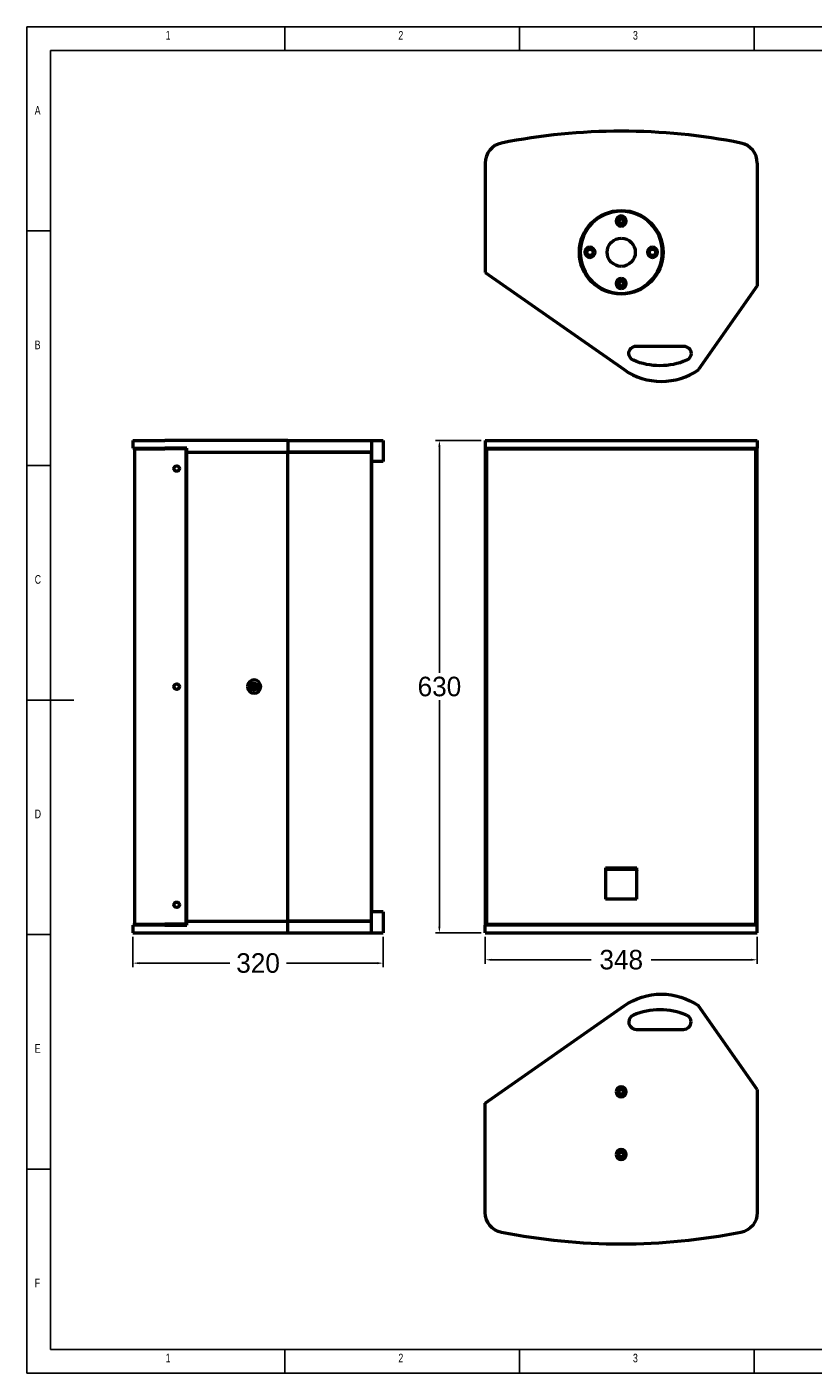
# Model space of a CAD drawing. Header units: inches. Extents: x 9395 to 11855, y 713 to 2435.
# Tile 1 of 3: x 9395 to 10401, y 713 to 2435. Entities that reach past the tile are written whole.
import ezdxf

# ---------------------------------------------------------------- set-up
doc = ezdxf.new("R2010")
doc.units = ezdxf.units.IN
doc.header["$MEASUREMENT"] = 0
doc.layers.add('MD_Visible', color=7, linetype='Continuous', lineweight=50)
doc.styles.add('SLDTEXTSTYLE0', font='TXT', dxfattribs={"width": 0.75})
doc.dimstyles.get("Standard").update_dxf_attribs({"dimtxt": 25, "dimasz": 8, "dimexe": 5, "dimexo": 5, "dimgap": 5, "dimtad": 0, "dimtih": 1, "dimtoh": 1, "dimdec": 0, "dimzin": 0, "dimdsep": 46, "dimtxsty": 'Standard', "dimcen": 5, "dimadec": 0, "dimazin": 0, "dimtfac": 1, "dimtdec": 0, "dimtofl": 0, "dimtmove": 0, "dimatfit": 3, "dimfxl": 0, "dimtolj": 1, "dimtzin": 0, "dimarcsym": 0})

# ---------------------------------------------------------------- blocks, each defined once
blk = doc.blocks.new('*D45')
at = {"color": 0, "linetype": 'ByBlock', "lineweight": -2}
for p, q in [((9981.2, 1271.2), (9981.2, 1236.8)), ((10329.2, 1271.2), (10329.2, 1236.8)), ((9989.2, 1241.8), (10116.8, 1241.8)), ((10321.2, 1241.8), (10193.5, 1241.8))]:
    blk.add_line(p, q, dxfattribs=at)
at = {"color": 0}
for points in [[(9989.2, 1243.1), (9989.2, 1240.5), (9981.2, 1241.8)], [(10321.2, 1243.1), (10321.2, 1240.5), (10329.2, 1241.8)]]:
    blk.add_solid(points, dxfattribs=at)
at = {"layer": 'Defpoints', "color": 0}
for p in [(9981.2, 1276.2), (10329.2, 1276.2), (10329.2, 1241.8)]:
    blk.add_point(p, dxfattribs=at)
at = {"color": 0, "insert": (10155.2, 1241.8), "char_height": 25, "attachment_point": 5}
blk.add_mtext('\\A1;348', dxfattribs=at)
blk = doc.blocks.new('*D46')
at = {"color": 0, "linetype": 'ByBlock', "lineweight": -2}
for p, q in [((9976.2, 1906.2), (9917.7, 1906.2)), ((9922.7, 1898.2), (9922.7, 1608.7)), ((9922.7, 1284.2), (9922.7, 1573.7)), ((9976.2, 1276.2), (9917.7, 1276.2))]:
    blk.add_line(p, q, dxfattribs=at)
at = {"color": 0}
for points in [[(9921.3, 1898.2), (9924, 1898.2), (9922.7, 1906.2)], [(9921.3, 1284.2), (9924, 1284.2), (9922.7, 1276.2)]]:
    blk.add_solid(points, dxfattribs=at)
at = {"layer": 'Defpoints', "color": 0}
for p in [(9922.7, 1906.2), (9981.2, 1906.2), (9981.2, 1276.2)]:
    blk.add_point(p, dxfattribs=at)
at = {"color": 0, "insert": (9922.7, 1591.2), "char_height": 25, "attachment_point": 5}
blk.add_mtext('\\A1;630', dxfattribs=at)
blk = doc.blocks.new('*D47')
at = {"color": 0, "linetype": 'ByBlock', "lineweight": -2}
for p, q in [((9530.8, 1271.2), (9530.8, 1232.5)), ((9850.8, 1271.2), (9850.8, 1232.5)), ((9538.8, 1237.5), (9654.5, 1237.5)), ((9842.8, 1237.5), (9727, 1237.5))]:
    blk.add_line(p, q, dxfattribs=at)
at = {"color": 0}
for points in [[(9538.8, 1238.8), (9538.8, 1236.1), (9530.8, 1237.5)], [(9842.8, 1238.8), (9842.8, 1236.1), (9850.8, 1237.5)]]:
    blk.add_solid(points, dxfattribs=at)
at = {"layer": 'Defpoints', "color": 0}
for p in [(9530.8, 1276.2), (9850.8, 1276.2), (9850.8, 1237.5)]:
    blk.add_point(p, dxfattribs=at)
at = {"color": 0, "insert": (9690.8, 1237.5), "char_height": 25, "attachment_point": 5}
blk.add_mtext('\\A1;320', dxfattribs=at)

msp = doc.modelspace()

# ---------------------------------------------------------------- linework, layer by layer
at = {"color": 7, "linetype": 'Continuous'}
for p, q in [((9395.2, 2435.1), (9395.2, 713.1)), ((11855.2, 2435.1), (9395.2, 2435.1)), ((9725.2, 2405.1), (9725.2, 2435.1)), ((10025.2, 2435.1), (10025.2, 2405.1)), ((10325.2, 2405.1), (10325.2, 2435.1)), ((9425.2, 2405.1), (9425.2, 743.1)), ((11825.2, 2405.1), (9425.2, 2405.1)), ((9425.2, 2174.1), (9395.2, 2174.1)), ((9395.2, 1874.1), (9425.2, 1874.1)), ((9395.2, 1574.1), (9455.2, 1574.1)), ((9395.2, 1274.1), (9425.2, 1274.1)), ((9425.2, 974.1), (9395.2, 974.1)), ((9425.2, 743.1), (10732, 743.1)), ((9725.2, 713.1), (9725.2, 743.1)), ((10025.2, 743.1), (10025.2, 713.1)), ((10325.2, 713.1), (10325.2, 743.1)), ((9395.2, 713.1), (11855.2, 713.1))]:
    msp.add_line(p, q, dxfattribs=at)
at = {"layer": 'MD_Visible', "extrusion": (0, 2.96849e-13, -1)}
for p, q in [((9981.2, 2261), (9981.2, 2121.1)), ((10329.2, 2261), (10329.2, 2103.8)), ((9981.2, 2121.1), (10158.8, 1996.7)), ((10329.2, 2103.8), (10254.2, 1996.7)), ((10174.7, 2026.8), (10234.7, 2026.8))]:
    msp.add_line(p, q, dxfattribs=at)
at = {"layer": 'MD_Visible', "extrusion": (0, 1, 0)}
for p, q in [((9530.8, 1906.2), (9530.8, 1896.2)), ((9530.8, 1906.2), (9545.9, 1906.2)), ((9530.8, 1896.2), (9545.9, 1896.2)), ((9532.8, 1895.2), (9532.8, 1359.5)), ((9532.8, 1895.2), (9547.9, 1895.2)), ((9534.8, 1896.2), (9534.8, 1895.2)), ((9545.9, 1906.2), (9571.4, 1906.2)), ((9545.9, 1896.2), (9571.4, 1896.2)), ((9547.9, 1895.2), (9571.4, 1895.2)), ((9728.7, 1906.2), (9571.4, 1906.2)), ((9599.7, 1896.2), (9571.4, 1896.2)), ((9598.7, 1895.2), (9571.4, 1895.2)), ((9598.7, 1287.2), (9598.7, 1895.2)), ((9599.7, 1891.2), (9599.7, 1896.2)), ((9728.7, 1906.2), (9728.7, 1891.2)), ((9728.7, 1906.2), (9835.7, 1906.2)), ((9835.7, 1906.2), (9835.7, 1891.2)), ((9835.7, 1906.2), (9850.8, 1906.2)), ((9850.8, 1906.2), (9850.8, 1879.2)), ((9981.2, 1906.2), (9981.2, 1896.2)), ((9981.2, 1906.2), (10002.1, 1906.2)), ((9981.2, 1896.2), (9981.2, 1891.2)), ((9981.2, 1896.2), (10002.1, 1896.2)), ((9983.2, 1287.2), (9983.2, 1895.2)), ((9983.2, 1895.2), (10002.5, 1895.2)), ((9985.2, 1896.2), (9985.2, 1895.2)), ((10002.1, 1906.2), (10308.3, 1906.2)), ((10002.1, 1896.2), (10308.3, 1896.2)), ((10002.5, 1895.2), (10307.9, 1895.2)), ((10307.9, 1895.2), (10327.2, 1895.2)), ((10308.3, 1906.2), (10329.2, 1906.2)), ((10308.3, 1896.2), (10329.2, 1896.2)), ((10325.2, 1896.2), (10325.2, 1895.2)), ((10327.2, 1287.2), (10327.2, 1895.2)), ((10329.2, 1906.2), (10329.2, 1896.2)), ((10329.2, 1891.2), (10329.2, 1896.2)), ((9598.7, 1891.2), (9599.7, 1891.2)), ((9599.7, 1891.2), (9598.7, 1891.2)), ((9599.7, 1891.2), (9728.7, 1891.2)), ((9599.7, 1891.2), (9728.7, 1891.2)), ((9599.7, 1291.2), (9599.7, 1891.2)), ((9835.7, 1891.2), (9728.7, 1891.2)), ((9728.7, 1291.2), (9728.7, 1891.2)), ((9728.7, 1291.2), (9728.7, 1891.2)), ((9728.7, 1891.2), (9835.7, 1891.2)), ((9835.7, 1891.2), (9835.7, 1879.2)), ((9835.7, 1291.2), (9835.7, 1891.2)), ((9835.7, 1879.2), (9835.7, 1303.2)), ((9850.8, 1879.2), (9835.7, 1879.2)), ((9981.2, 1891.2), (9983.2, 1891.2)), ((9983.2, 1891.2), (9981.2, 1891.2)), ((9981.2, 1891.2), (9981.2, 1291.2)), ((10327.2, 1891.2), (10329.2, 1891.2)), ((10329.2, 1891.2), (10327.2, 1891.2)), ((10329.2, 1291.2), (10329.2, 1891.2)), ((9532.9, 1633.2), (9533, 1633.2)), ((9532.9, 1629.2), (9533.1, 1629.2)), ((9533, 1625.2), (9532.9, 1625.2)), ((9532.8, 1359.5), (9533, 1359.5)), ((9533, 1319.5), (9533, 1359.5)), ((10135.1, 1359.5), (10135.1, 1319.5)), ((10135.1, 1359.5), (10175.2, 1359.5)), ((10135.2, 1359.5), (10135.2, 1319.5)), ((10137.2, 1357.7), (10155.2, 1357.7)), ((10155.2, 1357.7), (10173.2, 1357.7)), ((10158.8, 1357.7), (10158.8, 1359.5)), ((10175.2, 1319.5), (10175.2, 1359.5)), ((10175.2, 1319.5), (10175.2, 1359.5)), ((9532.8, 1319.5), (9532.8, 1287.2)), ((9533, 1319.5), (9532.8, 1319.5)), ((10175.2, 1319.5), (10135.1, 1319.5)), ((9835.7, 1291.2), (9835.7, 1303.2)), ((9850.8, 1303.2), (9835.7, 1303.2)), ((9850.8, 1303.2), (9850.8, 1276.2)), ((9530.8, 1286.2), (9530.8, 1276.2)), ((9545.9, 1286.2), (9530.8, 1286.2)), ((9530.8, 1276.2), (9545.9, 1276.2)), ((9532.8, 1287.2), (9547.9, 1287.2)), ((9534.8, 1287.2), (9534.8, 1286.2)), ((9571.4, 1286.2), (9545.9, 1286.2)), ((9545.9, 1276.2), (9571.4, 1276.2)), ((9547.9, 1287.2), (9571.4, 1287.2)), ((9598.7, 1287.2), (9571.4, 1287.2)), ((9571.4, 1286.2), (9599.7, 1286.2)), ((9571.4, 1276.2), (9728.7, 1276.2)), ((9599.7, 1291.2), (9598.7, 1291.2)), ((9598.7, 1291.2), (9599.7, 1291.2)), ((9599.7, 1286.2), (9599.7, 1291.2)), ((9599.7, 1291.2), (9728.7, 1291.2)), ((9599.7, 1291.2), (9728.7, 1291.2)), ((9728.7, 1276.2), (9728.7, 1291.2)), ((9835.7, 1291.2), (9728.7, 1291.2)), ((9728.7, 1291.2), (9835.7, 1291.2)), ((9728.7, 1276.2), (9835.7, 1276.2)), ((9835.7, 1276.2), (9835.7, 1291.2)), ((9835.7, 1276.2), (9850.8, 1276.2)), ((9981.2, 1291.2), (9981.2, 1286.2)), ((9983.2, 1291.2), (9981.2, 1291.2)), ((9981.2, 1291.2), (9983.2, 1291.2)), ((9981.2, 1276.2), (9981.2, 1286.2)), ((10002.1, 1286.2), (9981.2, 1286.2)), ((9981.2, 1276.2), (10002.1, 1276.2)), ((9983.2, 1287.2), (10002.5, 1287.2)), ((9985.2, 1286.2), (9985.2, 1287.2)), ((10308.3, 1286.2), (10002.1, 1286.2)), ((10002.1, 1276.2), (10308.3, 1276.2)), ((10002.5, 1287.2), (10307.9, 1287.2)), ((10307.9, 1287.2), (10327.2, 1287.2)), ((10329.2, 1286.2), (10308.3, 1286.2)), ((10308.3, 1276.2), (10329.2, 1276.2)), ((10325.2, 1286.2), (10325.2, 1287.2)), ((10329.2, 1291.2), (10327.2, 1291.2)), ((10327.2, 1291.2), (10329.2, 1291.2)), ((10329.2, 1286.2), (10329.2, 1291.2)), ((10329.2, 1276.2), (10329.2, 1286.2))]:
    msp.add_line(p, q, dxfattribs=at)
at = {"layer": 'MD_Visible'}
for p, q in [((9981.2, 1058.5), (10158.8, 1182.8)), ((10329.2, 1075.8), (10254.2, 1182.8)), ((10174.7, 1152.8), (10234.7, 1152.8)), ((10329.2, 1075.8), (10329.2, 918.5)), ((9981.2, 918.5), (9981.2, 1058.5))]:
    msp.add_line(p, q, dxfattribs=at)
for centre, radius in [((10155.2, 2146.8), 53.5), ((10155.2, 2186.8), 3), ((9685.7, 1591.2), 4.5), ((10155.2, 1072.8), 3.5), ((10155.2, 1072.8), 3), ((10155.2, 992.8), 3.5), ((10155.2, 992.8), 3)]:
    msp.add_circle(centre, radius, dxfattribs=at)
at = {"layer": 'MD_Visible', "extrusion": (0, 2.96849e-13, -1)}
for centre in [(-10155.2, 2186.8), (-10155.2, 2106.8)]:
    msp.add_circle(centre, 3, dxfattribs=at)
at = {"layer": 'MD_Visible', "extrusion": (-1.56841e-16, 0, -1)}
msp.add_circle((-9685.7, 1591.2), 8.5, dxfattribs=at)
at = {"layer": 'MD_Visible', "extrusion": (0, 0, -1)}
for centre in [(-10155.2, 1072.8), (-10155.2, 992.8)]:
    msp.add_circle(centre, 6.5, dxfattribs=at)
at = {"layer": 'MD_Visible'}
for centre, radius, start, end in [((10155.2, 1521.7), 780, 78.6801, 101.3199), ((10007.2, 2261), 26, 101.3199, 180), ((10303.2, 2261), 26, 0, 78.6801), ((10155.2, 2146.8), 52.5, 90, 270), ((10155.2, 2186.8), 6.5, 90, 270), ((10155.2, 2146.8), 52.5, 270, 90), ((10155.2, 2186.8), 6.5, 270, 90), ((10115.2, 2146.8), 6.5, 90, 270), ((10115.2, 2146.8), 6.5, 270, 90), ((10195.2, 2146.8), 6.5, 90, 270), ((10195.2, 2146.8), 6.5, 270, 90), ((10155.2, 2106.8), 6.5, 90, 270), ((10155.2, 2106.8), 6.5, 270, 90), ((10206.5, 2065), 83.3, 235.0367, 304.9633), ((10204.7, 1091.4), 86.4, 66.8686, 113.1314), ((10174.7, 1161.7), 10, 113.1314, 176.7341), ((10174.7, 1162.8), 10, 183.2659, 270), ((10234.7, 1162.8), 10, 270, 356.7341), ((10234.7, 1161.7), 10, 3.2659, 66.8686)]:
    msp.add_arc(centre, radius, start, end, dxfattribs=at)
at = {"layer": 'MD_Visible', "extrusion": (0, 2.96849e-13, -1)}
for centre, radius, start, end in [((-10155.2, 2186.8), 4, 270, 90), ((-10155.2, 2186.8), 4, 90, 270), ((-10155.2, 2146.8), 18, 270, 90), ((-10155.2, 2146.8), 18, 90, 270), ((-10115.2, 2146.8), 4, 270, 90), ((-10115.2, 2146.8), 4, 90, 270), ((-10195.2, 2146.8), 4, 270, 90), ((-10195.2, 2146.8), 4, 90, 270), ((-10155.2, 2106.8), 4, 270, 90), ((-10155.2, 2106.8), 4, 90, 270), ((-10174.7, 2016.8), 10, 3.2659, 90), ((-10174.7, 2017.9), 10, 293.1314, 356.7341), ((-10234.7, 2016.8), 10, 90, 176.7341), ((-10234.7, 2017.9), 10, 183.2659, 246.8686), ((-10204.7, 2088.1), 86.4, 246.8686, 293.1314)]:
    msp.add_arc(centre, radius, start, end, dxfattribs=at)
at = {"layer": 'MD_Visible', "extrusion": (-1.56841e-16, 0, -1)}
for centre, radius, start, end in [((-9586.7, 1870.2), 3.5, 0, 180), ((-9586.7, 1870.2), 3.5, 180, 0), ((-9586.7, 1591.2), 3.5, 0, 180), ((-9586.7, 1591.2), 3.5, 180, 0), ((-9685.7, 1591.2), 4.4, 316.9783, 136.9783), ((-9685.7, 1591.2), 3.4, 316.9783, 136.9783), ((-9685.7, 1591.2), 4.4, 136.9783, 316.9783), ((-9685.7, 1591.2), 2.4, 316.9783, 136.9783), ((-9685.7, 1591.2), 3.4, 136.9783, 316.9783), ((-9685.7, 1591.2), 2.4, 136.9783, 316.9783), ((-9586.7, 1312.2), 3.5, 0, 180), ((-9586.7, 1312.2), 3.5, 180, 0)]:
    msp.add_arc(centre, radius, start, end, dxfattribs=at)
at = {"layer": 'MD_Visible', "extrusion": (0, 0, -1)}
for centre, radius, start, end in [((-10137.2, 1355.7), 2, 0, 90), ((-10173.2, 1355.7), 2, 90, 180), ((-10206.5, 1114.6), 83.3, 55.0367, 124.9633), ((-10007.2, 918.5), 26, 281.3199, 0), ((-10303.2, 918.5), 26, 180, 258.6801), ((-10155.2, 1657.9), 780, 258.6801, 281.3199)]:
    msp.add_arc(centre, radius, start, end, dxfattribs=at)
at = {"layer": 'MD_Visible'}
for centre, major_axis, start_param, end_param in [((10310.8, 1608.7), (0, 1347.5), 1.552614, 1.555583), ((10310.8, 1649.7), (0, -1347.5), 4.727603, 4.730571)]:
    msp.add_ellipse(centre, major_axis=major_axis, ratio=0.57735, start_param=start_param, end_param=end_param, dxfattribs=at)
at = {"layer": 'MD_Visible', "extrusion": (-1.56841e-16, 5.03371e-26, -1)}
msp.add_ellipse((10310.8, 1665.7), major_axis=(0, -1347.5), ratio=0.57735, start_param=1.543707, end_param=1.546676, dxfattribs=at)
at = {"layer": 'MD_Visible', "extrusion": (-1.56841e-16, -5.03371e-26, -1)}
msp.add_ellipse((10310.8, 1592.7), major_axis=(0, 1347.5), ratio=0.57735, start_param=4.736509, end_param=4.739479, dxfattribs=at)

# ---------------------------------------------------------------- texts
at = {"color": 7, "char_height": 11.1, "attachment_point": 1, "style": 'SLDTEXTSTYLE0'}
for s, insert in [('1', (9572.7, 2429.9)), ('2', (9870.2, 2429.9)), ('3', (10170.2, 2429.9)), ('A', (9405.2, 2333.9)), ('B', (9405.2, 2033.9)), ('C', (9405.2, 1733.9)), ('D', (9405.2, 1433.9)), ('E', (9405.2, 1133.9)), ('F', (9405.2, 833.9)), ('1', (9572.7, 737.9)), ('2', (9870.2, 737.9)), ('3', (10170.2, 737.9))]:
    msp.add_mtext(s, dxfattribs=dict(at, insert=insert))

# ---------------------------------------------------------------- dimensions: what is measured, and where the dimension line sits
dim = msp.add_linear_dim(base=(9922.7, 1906.2), p1=(9981.2, 1276.2), p2=(9981.2, 1906.2), angle=90, dimstyle='Standard', override={"dimarcsym": 1})
dim.commit()
dim.dimension.update_dxf_attribs({"geometry": '*D46', "text_midpoint": (9922.7, 1591.2)})
for base, p1, p2, picture, middle in [((9850.8, 1237.5), (9530.8, 1276.2), (9850.8, 1276.2), '*D47', (9690.8, 1237.5)), ((10329.2, 1241.8), (9981.2, 1276.2), (10329.2, 1276.2), '*D45', (10155.2, 1241.8))]:
    dim = msp.add_linear_dim(base=base, p1=p1, p2=p2, dimstyle='Standard', override={"dimarcsym": 1})
    dim.commit()
    dim.dimension.update_dxf_attribs({"geometry": picture, "text_midpoint": middle})

doc.saveas('drawing.dxf')
